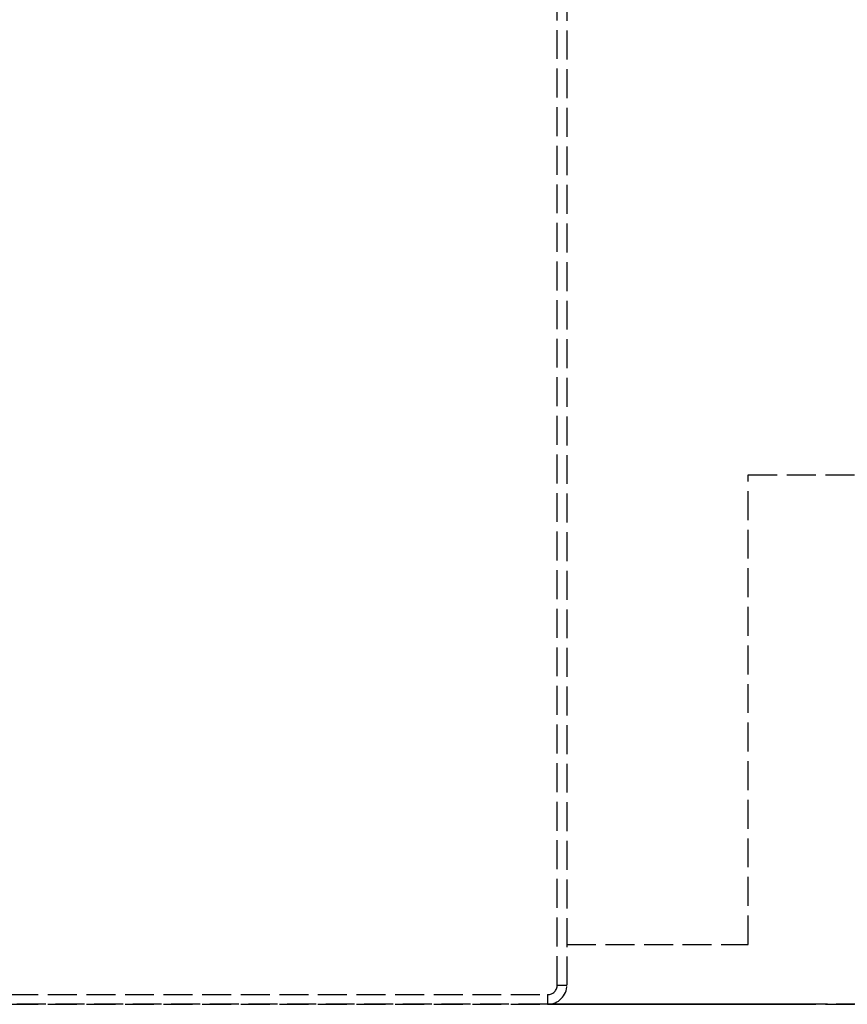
# Model space of a CAD drawing. Header units: millimetres. Extents: x -146 to 146, y 0 to 255.
# Tile 9 of 12: x 54 to 97, y 0 to 51. Entities that reach past the tile are written whole.
import ezdxf

# ---------------------------------------------------------------- set-up
doc = ezdxf.new("R2010")
doc.units = ezdxf.units.MM
doc.header["$LTSCALE"] = 10
doc.linetypes.add('ALLCAD_Strich', pattern=[0.2, 0.15, -0.05])
doc.layers.add('BESCH_KONT_sich_schn_ansi_2d', color=40, linetype='Continuous')
doc.layers.add('BESCH_KONT_sich_schn_grun_2d', color=10, linetype='Continuous')

msp = doc.modelspace()

# ---------------------------------------------------------------- linework, layer by layer
at = {"layer": 'BESCH_KONT_sich_schn_ansi_2d', "linetype": 'ALLCAD_Strich'}
for p, q in [((81.1, 0), (37.8, 0)), ((43.202, 0, 8.6), (81.1, 0, 8.6)), ((81.1, 0, 8.1), (43.202, 0, 8.1)), ((81.1, 0), (82.1, 0)), ((81.6, 0, 8.6), (81.1, 0, 8.6)), ((81.1, 0), (81.1, 0, 8.1)), ((81.1, 0, 8.1), (82.1, 0, 8.1)), ((81.1, 0, 8.6), (81.1, 0, 8.1)), ((81.6, 0, 8.6), (82.1, 0, 8.6)), ((82.1, 0, 24.65), (82.1, 0, 8.3)), ((94.4, 0, 24.65), (82.1, 0, 24.65)), ((82.1, 0, 8.1), (82.1, 0)), ((91.5, 0), (82.1, 0)), ((82.1, 0, 1), (91.5, 0, 1)), ((84.5, 0, 1.2), (82.1, 0, 1.2)), ((82.1, 0, 8.3), (82.1, 0, 8.1)), ((84.671, 0, 8.3), (82.1, 0, 8.3)), ((82.499, 0, 5.75), (82.1, 0, 5.75)), ((82.44, 0, 5.3), (82.1, 0, 5.3)), ((82.1, 0, 1.4), (82.44, 0, 1.4)), ((82.1, 0, 7.35), (90.2, 0, 7.35)), ((82.1, 0, 8.6), (83.1, 0, 8.6)), ((83.1, 0, 8.1), (82.1, 0, 8.1)), ((84.5, 0, 6.6), (82.1, 0, 6.6)), ((82.497, 0, 3.65), (82.1, 0, 3.65)), ((90.2, 0, 1.65), (82.1, 0, 1.65)), ((90.2, 0, 1.93), (82.1, 0, 1.93)), ((90.2, 0, 7.275), (82.1, 0, 7.275)), ((82.386, 0, 1), (82.386, 0)), ((82.44, 0, 5.3), (82.497, 0, 5.3)), ((82.5, 0, 1.4), (82.44, 0, 1.4)), ((82.44, 0, 5.3), (82.44, 0, 1.4)), ((82.497, 0, 3.65), (82.499, 0, 3.65)), ((82.497, 0, 5.3), (82.497, 0, 3.65)), ((82.499, 0, 5.75), (82.5, 0, 5.75)), ((82.499, 0, 3.65), (82.499, 0, 5.75)), ((82.649, 0, 3.65), (82.499, 0, 3.65)), ((90.4, 0, 3.75), (82.5, 0, 3.75)), ((90.4, 0, 5.75), (82.5, 0, 5.75)), ((82.5, 0, 5.75), (82.5, 0, 3.75)), ((82.5, 0, 1.4), (82.65, 0, 1.4)), ((82.5, 0, 3.75), (82.5, 0, 1.4)), ((82.649, 0, 3.65), (82.65, 0, 3.65)), ((82.649, 0, 3.75), (82.649, 0, 3.65)), ((82.65, 0, 3.65), (82.97, 0, 3.65)), ((82.65, 0, 3.65), (82.65, 0, 1.4)), ((82.97, 0, 1.4), (82.65, 0, 1.4)), ((82.97, 0, 3.65), (82.97, 0, 1.4)), ((82.97, 0, 3.65), (83.524, 0, 3.65)), ((83.524, 0, 1.4), (82.97, 0, 1.4)), ((83.1, 0, 1), (83.1, 0, 1.2)), ((83.1, 0), (83.1, 0, 1)), ((83.1, 0, 8.6), (90, 0, 8.6)), ((83.1, 0, 6.6), (83.1, 0, 8.1)), ((90, 0, 8.1), (83.1, 0, 8.1)), ((83.1, 0, 8.1), (83.1, 0, 8.6)), ((83.524, 0, 3.65), (83.84, 0, 3.65)), ((83.524, 0, 3.65), (83.524, 0, 1.4)), ((83.84, 0, 1.4), (83.524, 0, 1.4)), ((83.6, 0, 8.85), (89.1, 0, 8.85)), ((83.6, 0, 7.35), (83.6, 0, 8.85)), ((83.6, 0, 2.45), (83.6, 0, 7.35)), ((89.1, 0, 2.45), (83.6, 0, 2.45)), ((83.84, 0, 3.65), (83.84, 0, 1.4)), ((83.84, 0, 3.65), (84.671, 0, 3.65)), ((84.768, 0, 1.4), (83.84, 0, 1.4)), ((84.5, 0, 1.2), (85, 0, 1.2)), ((84.5, 0, 1.4), (84.5, 0, 1.2)), ((84.5, 0, 6.6), (85, 0, 6.6)), ((84.5, 0, 6.6), (84.5, 0, 1.4)), ((84.6, 0, 3.4), (84.6, 0, 7.35)), ((90.2, 0, 3.4), (84.6, 0, 3.4)), ((84.671, 0, 3.65), (84.671, 0, 3.75)), ((84.671, 0, 5.75), (84.671, 0, 8.3)), ((84.768, 0, 8.3), (84.671, 0, 8.3)), ((84.671, 0, 3.75), (84.671, 0, 5.75)), ((85.574, 0, 1.4), (84.768, 0, 1.4)), ((85.574, 0, 8.3), (84.768, 0, 8.3)), ((84.768, 0, 8.3), (84.768, 0, 5.75)), ((84.768, 0, 3.75), (84.768, 0, 1.4)), ((84.768, 0, 5.75), (84.768, 0, 3.75)), ((85, 0, 1.4), (85, 0, 1.2)), ((85, 0, 6.6), (85, 0, 1.4)), ((89.4, 0, 8.3), (85.574, 0, 8.3)), ((85.574, 0, 8.3), (85.574, 0, 5.75)), ((85.574, 0, 3.75), (85.574, 0, 1.4)), ((89.4, 0, 1.4), (85.574, 0, 1.4)), ((85.574, 0, 5.75), (85.574, 0, 3.75)), ((89.1, 0, 8.85), (89.1, 0, 7.35)), ((89.1, 0, 7.35), (89.1, 0, 2.45)), ((89.4, 0, 1.4), (89.4, 0, 3.75)), ((89.4, 0, 5.75), (89.4, 0, 8.3)), ((89.4, 0, 1.4), (90.2, 0, 1.4)), ((89.4, 0, 8.3), (90.2, 0, 8.3)), ((89.4, 0, 3.75), (89.4, 0, 5.75)), ((90, 0, 1), (90, 0, 1.4)), ((90.5, 0, 8.6), (90, 0, 8.6)), ((90, 0), (90, 0, 1)), ((90, 0, 1.4), (90, 0, 8.1)), ((90, 0, 8.1), (91, 0, 8.1)), ((90, 0, 8.1), (90, 0, 8.6)), ((90.2, 0, 7.35), (94.4, 0, 7.35)), ((90.2, 0, 1.4), (90.2, 0, 3.75)), ((90.2, 0, 5.75), (90.2, 0, 8.3)), ((90.7, 0, 3.4), (90.2, 0, 3.4)), ((90.2, 0, 3.75), (90.2, 0, 5.75)), ((90.4, 0, 5.75), (90.4, 0, 3.75)), ((90.7, 0, 3.4), (90.7, 0, 7.35)), ((91, 0, 7.35), (91, 0, 1)), ((91, 0, 8.1), (91, 0, 7.35)), ((91, 0, 1), (91, 0)), ((121.55, 0), (91.5, 0)), ((91.5, 0, 1), (121.55, 0, 1)), ((91.5, 0, 1), (91.5, 0)), ((94.4, 0, 7.35), (94.4, 0, 24.65)), ((95.6, 0, 24.65), (94.4, 0, 24.65)), ((95.6, 0, 17.65), (94.4, 0, 17.65)), ((95.6, 0, 18.07), (94.4, 0, 18.07)), ((95.6, 0, 23.05), (94.4, 0, 23.05)), ((95.6, 0, 19.3), (94.4, 0, 19.3)), ((95.6, 0, 17.65), (95.6, 0, 24.65))]:
    msp.add_line(p, q, dxfattribs=at)
at = {"layer": 'BESCH_KONT_sich_schn_ansi_2d', "linetype": 'ALLCAD_Strich', "extrusion": (0, -1, 0)}
msp.add_arc((81.6, 8.1), 0.5, 360, 90, dxfattribs=at)
at = {"layer": 'BESCH_KONT_sich_schn_ansi_2d', "linetype": 'ALLCAD_Strich', "extrusion": (0, 1, 0)}
msp.add_arc((-90.5, 8.1), 0.5, 90, 180, dxfattribs=at)
at = {"layer": 'BESCH_KONT_sich_schn_grun_2d', "linetype": 'ALLCAD_Strich'}
for p, q in [((81.6, 1), (81.6, 211.3)), ((82.1, 78.47), (82.1, 1)), ((91.5, 27.45), (121.55, 27.45)), ((91.5, 3.1), (91.5, 27.45)), ((82.1, 3.1), (91.5, 3.1)), ((81.6, 1), (82.1, 1)), ((43.202, 0.5), (81.1, 0.5)), ((81.1, 0), (43.202, 0)), ((81.1, 0.5), (81.1, 0))]:
    msp.add_line(p, q, dxfattribs=at)
for radius in [0.5, 1]:
    msp.add_arc((81.1, 1), radius, 270, 0, dxfattribs=at)

doc.saveas('drawing.dxf')
